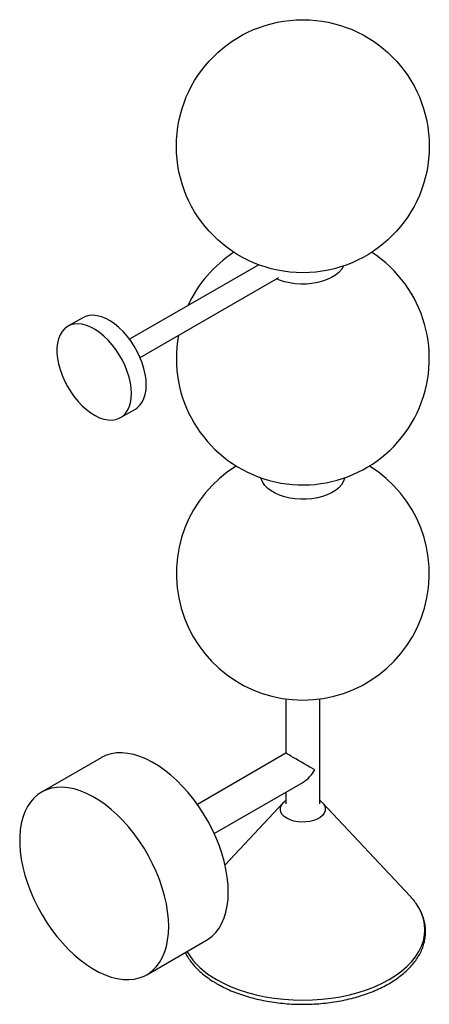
# Paper-space layout '_Isométrica' of a CAD drawing. Header units: millimetres. Extents: x -134 to 60, y -33 to 434.
import ezdxf

# ---------------------------------------------------------------- set-up
doc = ezdxf.new("R2010")
doc.units = ezdxf.units.MM

psp = doc.layouts.new('_Isométrica')

# ---------------------------------------------------------------- linework, layer by layer
at = {"color": 7, "linetype": 'Continuous', "lineweight": 25}
for p, q in [((-20.9, 317.97), (-82.18, 282.6)), ((-77.18, 273.94), (-11.42, 311.9)), ((-104.42, 292.85), (-111.49, 288.76)), ((-86.5, 245.46), (-79.42, 249.54)), ((-8, 112.01), (-8, 86.27)), ((8, 62.21), (8, 112.01)), ((-95.71, 84.14), (-123.99, 67.81)), ((-8, 86.27), (-50.03, 62.01)), ((-42.03, 48.15), (0, 72.42)), ((-8, 67.8), (-8, 62.21)), ((-9.36, 62.67), (-36.92, 33.35)), ((50.89, 18.48), (9.36, 62.67)), ((-74, -18.8), (-45.71, -2.47))]:
    psp.add_line(p, q, dxfattribs=at)
at = {"color": 7, "linetype": 'Continuous', "lineweight": 25, "flags": 128}
for points in [[(19.36, 317.42), (19.2, 317.09), (18.28, 315.64), (17.04, 314.28), (15.49, 313.02), (13.66, 311.9), (11.59, 310.92), (9.32, 310.11), (6.88, 309.49), (4.31, 309.05), (1.67, 308.82), (-1, 308.8), (-3.66, 308.98), (-6.24, 309.36), (-8.72, 309.94), (-11.04, 310.7), (-12.46, 311.3)], [(-81.32, 256.91), (-81.44, 259.39), (-81.81, 261.99), (-82.42, 264.65), (-83.27, 267.36), (-84.33, 270.05), (-85.6, 272.71), (-87.06, 275.29), (-88.69, 277.75), (-90.46, 280.06), (-92.35, 282.2), (-94.34, 284.12), (-96.38, 285.8), (-98.47, 287.22), (-100.56, 288.35), (-102.64, 289.19), (-104.66, 289.72), (-106.6, 289.93), (-108.43, 289.82), (-110.13, 289.4), (-111.68, 288.65), (-113.05, 287.61), (-114.22, 286.28), (-115.17, 284.68), (-115.9, 282.84), (-116.39, 280.77), (-116.64, 278.51), (-116.64, 276.09), (-116.39, 273.55), (-115.9, 270.91), (-115.17, 268.22), (-114.22, 265.52), (-113.05, 262.84), (-111.68, 260.22), (-110.13, 257.69), (-108.43, 255.3), (-106.6, 253.07), (-104.66, 251.04), (-102.64, 249.24), (-100.56, 247.69), (-98.47, 246.41), (-96.38, 245.42), (-94.34, 244.73), (-92.35, 244.36), (-90.46, 244.31), (-88.69, 244.58), (-87.06, 245.16), (-85.6, 246.06), (-84.33, 247.25), (-83.27, 248.71), (-82.42, 250.44), (-81.81, 252.4), (-81.44, 254.57), (-81.32, 256.91)], [(-74.25, 260.99), (-74.37, 263.48), (-74.74, 266.07), (-75.35, 268.74), (-76.2, 271.44), (-77.26, 274.14), (-78.53, 276.79), (-79.99, 279.37), (-81.62, 281.83), (-83.39, 284.15), (-85.28, 286.28), (-87.26, 288.2), (-89.31, 289.88), (-91.4, 291.3), (-93.49, 292.43), (-95.57, 293.27), (-97.59, 293.8), (-99.53, 294.01), (-101.36, 293.9), (-103.06, 293.48), (-104.42, 292.85)], [(-79.42, 249.54), (-78.53, 250.14), (-77.26, 251.33), (-76.2, 252.79), (-75.35, 254.52), (-74.74, 256.48), (-74.37, 258.65), (-74.25, 260.99)], [(19.87, 216.93), (19.77, 216.53), (19.2, 215.02), (18.28, 213.58), (17.04, 212.21), (15.49, 210.95), (13.66, 209.83), (11.59, 208.85), (9.32, 208.04), (6.88, 207.42), (4.31, 206.99), (1.67, 206.75), (-1, 206.73), (-3.66, 206.91), (-6.24, 207.29), (-8.72, 207.87), (-11.04, 208.63), (-13.17, 209.57), (-15.06, 210.66), (-16.68, 211.89), (-18, 213.23), (-19, 214.66), (-19.66, 216.15), (-19.87, 216.93)], [(-35.36, 20.42), (-35.48, 23.91), (-35.85, 27.52), (-36.47, 31.22), (-37.32, 34.99), (-38.41, 38.79), (-39.73, 42.62), (-41.26, 46.43), (-43, 50.2), (-44.94, 53.9), (-47.05, 57.52), (-49.33, 61.01), (-51.77, 64.37), (-54.33, 67.56), (-57.01, 70.56), (-59.79, 73.36), (-62.64, 75.92), (-65.55, 78.24), (-68.49, 80.3), (-71.45, 82.08), (-74.41, 83.57), (-77.34, 84.76), (-80.22, 85.65), (-83.03, 86.21), (-85.76, 86.47), (-88.39, 86.4), (-90.89, 86.01), (-93.25, 85.3), (-95.45, 84.28), (-95.71, 84.14)], [(5.66, 78.39), (4.59, 79.01), (3.38, 79.7), (2.07, 80.46), (0.7, 81.25), (-0.7, 82.06), (-2.07, 82.85), (-3.38, 83.61), (-4.59, 84.3), (-5.66, 84.92), (-6.55, 85.44), (-7.25, 85.84), (-7.73, 86.12), (-7.97, 86.26), (-8, 86.27)], [(-63.64, 4.1), (-63.76, 7.58), (-64.13, 11.19), (-64.75, 14.89), (-65.61, 18.66), (-66.7, 22.47), (-68.01, 26.29), (-69.55, 30.1), (-71.29, 33.87), (-73.22, 37.58), (-75.34, 41.19), (-77.62, 44.69), (-80.05, 48.04), (-82.61, 51.23), (-85.29, 54.23), (-88.07, 57.03), (-90.92, 59.59), (-93.83, 61.91), (-96.77, 63.97), (-99.74, 65.75), (-102.69, 67.24), (-105.62, 68.43), (-108.5, 69.32), (-111.32, 69.89), (-114.05, 70.14), (-116.67, 70.07), (-119.17, 69.68), (-121.53, 68.97), (-123.73, 67.96), (-125.76, 66.63), (-127.6, 65.02), (-129.24, 63.11), (-130.66, 60.94), (-131.87, 58.51), (-132.84, 55.84), (-133.58, 52.96), (-134.07, 49.87), (-134.32, 46.61), (-134.32, 43.19), (-134.07, 39.64), (-133.58, 35.98), (-132.84, 32.24), (-131.87, 28.45), (-130.66, 24.63), (-129.24, 20.81), (-127.6, 17.02), (-125.76, 13.28), (-123.73, 9.62), (-121.53, 6.06), (-119.17, 2.63), (-116.67, -0.65), (-114.05, -3.75), (-111.32, -6.65), (-108.5, -9.33), (-105.62, -11.77), (-102.69, -13.96), (-99.74, -15.89), (-96.77, -17.52), (-93.83, -18.87), (-90.92, -19.9), (-88.07, -20.63), (-85.29, -21.04), (-82.61, -21.13), (-80.05, -20.9), (-77.62, -20.35), (-75.34, -19.49), (-73.22, -18.32), (-71.29, -16.85), (-69.55, -15.09), (-68.01, -13.05), (-66.7, -10.75), (-65.61, -8.2), (-64.75, -5.42), (-64.13, -2.43), (-63.76, 0.75), (-63.64, 4.1)], [(-45.71, -2.47), (-44.94, -1.99), (-43, -0.52), (-41.26, 1.24), (-39.73, 3.28), (-38.41, 5.58), (-37.32, 8.13), (-36.47, 10.91), (-35.85, 13.9), (-35.48, 17.08), (-35.36, 20.42)]]:
    psp.add_lwpolyline(points, dxfattribs=at)
at = {"color": 8, "linetype": 'Continuous', "lineweight": 25, "flags": 128}
for points in [[(9.36, 62.67), (9.74, 62.22), (10.37, 61.15), (10.64, 60.02), (10.55, 58.89), (10.1, 57.79), (9.31, 56.75), (8.19, 55.81), (6.8, 55.01), (5.18, 54.37), (3.39, 53.91), (1.47, 53.65), (-0.49, 53.6), (-2.44, 53.75), (-4.3, 54.11), (-6.02, 54.67), (-7.53, 55.39), (-8.79, 56.26), (-9.74, 57.26), (-10.37, 58.33), (-10.64, 59.46), (-10.55, 60.59), (-10.1, 61.69), (-9.36, 62.67)], [(-40.94, -21.09), (-37.6, -22.87), (-34.03, -24.49), (-30.25, -25.95), (-26.28, -27.23), (-22.16, -28.33), (-17.89, -29.24), (-13.52, -29.95), (-9.06, -30.47), (-4.54, -30.77), (0, -30.88), (4.54, -30.77), (9.06, -30.47), (13.52, -29.95), (17.89, -29.24), (22.16, -28.33), (26.28, -27.23), (30.25, -25.95), (34.03, -24.49), (37.6, -22.87), (40.94, -21.09), (44.02, -19.16), (46.84, -17.1), (49.36, -14.92), (51.59, -12.63), (53.49, -10.24), (55.06, -7.78), (56.3, -5.26), (57.18, -2.68), (57.72, -0.08), (57.9, 2.55), (57.72, 5.17), (57.18, 7.77), (56.3, 10.35), (55.06, 12.87), (54.09, 14.46)]]:
    psp.add_lwpolyline(points, dxfattribs=at)
at = {"color": 7, "linetype": 'Continuous', "lineweight": 25}
psp.add_circle((0, 374.21), 60, dxfattribs=at)
for centre, radius, start, end in [((0, 273.54), 60, 169.5478, 57.0273), ((0, 273.54), 60, 122.9727, 155.3659), ((0, 171.47), 60, 121.727, 58.273), ((-8.48, 86.11), 16.11, 301.7545, 331.3446), ((28.9, -2.31), 30.27, 33.6521, 43.3972)]:
    psp.add_arc(centre, radius, start, end, dxfattribs=at)
at = {"color": 8, "linetype": 'Continuous', "lineweight": 25}
psp.add_arc((-23.39, 11.7), 37.19, 211.7079, 241.8394, dxfattribs=at)
at = {"color": 7, "linetype": 'Continuous', "lineweight": 25}
for points, knots in [([(-8, 63.9), (-8.3, 63.67), (-8.77, 63.31), (-9.15, 62.87), (-9.29, 62.7)], [0, 0, 0, 0, 0.631592, 1, 1, 1, 1]), ([(9.31, 62.71), (9.27, 62.76), (8.89, 63.21), (8.42, 63.59), (8, 63.93)], [0, 0, 0, 0, 0.096197, 1, 1, 1, 1]), ([(-40.77, -23.06), (-40.22, -23.36), (-38.63, -24.26), (-35.84, -25.63), (-32.35, -27.11), (-28.69, -28.44), (-24.87, -29.6), (-20.92, -30.59), (-16.86, -31.4), (-12.7, -32.04), (-8.48, -32.5), (-4.22, -32.77), (0.07, -32.86), (4.36, -32.77), (8.62, -32.49), (12.84, -32.02), (16.99, -31.38), (21.05, -30.56), (25, -29.56), (28.81, -28.4), (32.47, -27.07), (35.96, -25.58), (39.25, -23.94), (42.34, -22.16), (45.19, -20.24), (47.81, -18.2), (50.16, -16.04), (52.23, -13.77), (54.02, -11.42), (55.5, -8.99), (56.68, -6.5), (57.53, -3.96), (58.07, -1.4), (58.29, 1.17), (58.19, 3.73), (57.77, 6.28), (57.04, 8.8), (55.99, 11.27), (55.03, 13.11), (54.33, 14.1), (54.18, 14.3)], [0, 0, 0, 0, 0.014467, 0.041862, 0.069247, 0.096618, 0.123974, 0.151314, 0.178641, 0.205956, 0.233261, 0.260561, 0.287856, 0.315152, 0.34245, 0.369752, 0.397062, 0.424383, 0.451718, 0.479069, 0.506439, 0.533831, 0.561243, 0.588675, 0.616123, 0.643575, 0.671012, 0.698409, 0.72573, 0.752938, 0.779994, 0.806873, 0.833574, 0.860127, 0.886592, 0.913037, 0.939523, 0.966119, 0.99287, 1, 1, 1, 1]), ([(-55.78, -8.28), (-55.62, -8.6), (-55.09, -9.75), (-53.85, -11.65), (-52.07, -13.97), (-49.99, -16.2), (-47.64, -18.34), (-45.02, -20.37), (-42.69, -21.92), (-41.22, -22.79), (-40.77, -23.06)], [0, 0, 0, 0, 0.056499, 0.201045, 0.346483, 0.492694, 0.639499, 0.786704, 0.934144, 1, 1, 1, 1])]:
    psp.add_open_spline(points, degree=3, knots=knots, dxfattribs=at)

doc.saveas('drawing.dxf')
